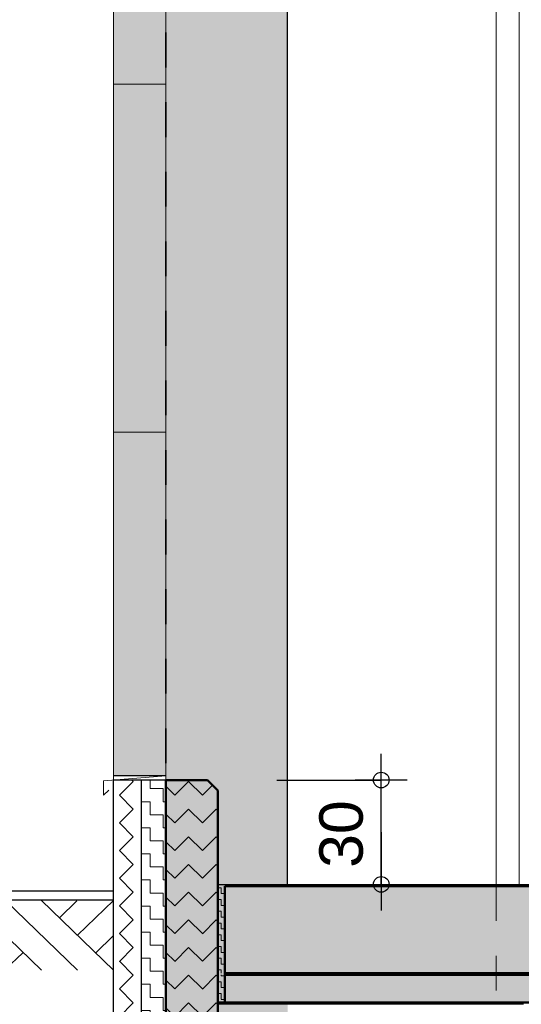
# Model space of a CAD drawing. Header units: metres. Extents: x 1316.5 to 1415.3, y -94.1 to -52.
# Tile 64 of 256: x 1342.3 to 1343.8, y -62.6 to -59.7. Entities that reach past the tile are written whole.
import ezdxf

# ---------------------------------------------------------------- set-up
doc = ezdxf.new("R2010")
doc.units = ezdxf.units.M
doc.header["$PDMODE"] = 65
for name, pattern in [('AUSGEZOGEN', [0]), ('PUNKT2_S9', [0.0015, 0, -0.0015]), ('STRICHPUNKT2_S5', [0.1, 0.07, -0.01, 0.01, -0.01]), ('VERDECKT2_S2', [0.03, 0.02, -0.01])]:
    doc.linetypes.add(name, pattern=pattern)
for name, color, linetype, lineweight in [('XR$11$Achsen', 4, 'AUSGEZOGEN', 13), ('XR$11$Allgemein', 4, 'AUSGEZOGEN', 13), ('XR$11$Ansicht', 1, 'AUSGEZOGEN', 50), ('XR$11$Bodenplatte', 1, 'AUSGEZOGEN', 50), ('XR$11$Design', 4, 'AUSGEZOGEN', 13), ('XR$11$Muster', 4, 'AUSGEZOGEN', 13), ('XR$11$Stütze', 3, 'AUSGEZOGEN', 18), ('XR$11$Wand', 1, 'AUSGEZOGEN', 50), ('XR$12$Maßlinie 1_50', 7, 'AUSGEZOGEN', 25), ('XR$13$Allgemein', 4, 'AUSGEZOGEN', 13), ('XR$13$Design', 4, 'AUSGEZOGEN', 13), ('XR$13$Muster', 4, 'AUSGEZOGEN', 13), ('XR$13$Möblierung', 4, 'AUSGEZOGEN', 13)]:
    doc.layers.add(name, color=color, linetype=linetype, lineweight=lineweight)
doc.styles.add('ARIAL', font='arial.ttf')
doc.dimstyles.new('DIMSTYLE_48', dxfattribs={"dimtxt": 0.125, "dimasz": 0.15, "dimexe": 0, "dimexo": 0, "dimgap": 0.0625, "dimtad": 2, "dimdec": 1, "dimlfac": 100, "dimrnd": 0.5, "dimzin": 4, "dimdsep": 46, "dimtxsty": 'ARIAL', "dimblk1": 'ALL_ML_KREIS', "dimblk2": 'ALL_ML_KREIS', "dimsah": 1, "dimcen": 0, "dimclrd": 3, "dimclre": 3, "dimclrt": 3, "dimadec": 0, "dimazin": 0, "dimtfac": 1, "dimtdec": 0, "dimtix": 1, "dimtmove": 2, "dimatfit": 3, "dimfxl": 0, "dimtvp": 1.2, "dimtzin": 0, "dimlwd": 0, "dimlwe": 25, "dimarcsym": 0})
doc.dimstyles.new('DIMSTYLE_53', dxfattribs={"dimtxt": 0.125, "dimasz": 0.15, "dimexe": 0, "dimexo": 0, "dimgap": 0.0625, "dimtad": 2, "dimrnd": 0.005, "dimzin": 4, "dimdsep": 46, "dimtxsty": 'ARIAL', "dimblk1": 'ALL_ML_KREIS', "dimblk2": 'ALL_ML_KREIS', "dimsah": 1, "dimcen": 0, "dimclrd": 3, "dimclre": 3, "dimclrt": 3, "dimadec": 0, "dimazin": 0, "dimtfac": 1, "dimtdec": 0, "dimtix": 1, "dimtmove": 2, "dimatfit": 3, "dimfxl": 0, "dimtzin": 0, "dimlwd": 0, "dimlwe": 25, "dimarcsym": 0})
doc.dimstyles.new('DIMSTYLE_54', dxfattribs={"dimtxt": 0.125, "dimasz": 0.15, "dimexe": 0, "dimexo": 0, "dimgap": 0.0625, "dimtad": 2, "dimrnd": 0.005, "dimzin": 4, "dimdsep": 46, "dimtxsty": 'ARIAL', "dimblk1": 'ALL_ML_KREIS', "dimblk2": 'ALL_ML_KREIS', "dimsah": 1, "dimcen": 0, "dimclrd": 3, "dimclre": 3, "dimclrt": 3, "dimadec": 0, "dimazin": 0, "dimtfac": 1, "dimtdec": 0, "dimtix": 1, "dimtmove": 2, "dimatfit": 3, "dimfxl": 0, "dimtzin": 0, "dimlwd": 0, "dimlwe": 25, "dimarcsym": 0})
doc.dimstyles.new('DIMSTYLE_55', dxfattribs={"dimtxt": 0.125, "dimasz": 0.15, "dimexe": 0, "dimexo": 0, "dimgap": 0.0625, "dimtad": 2, "dimdec": 1, "dimlfac": 100, "dimrnd": 0.5, "dimzin": 4, "dimdsep": 46, "dimtxsty": 'ARIAL', "dimblk1": 'ALL_ML_KREIS', "dimblk2": 'ALL_ML_KREIS', "dimsah": 1, "dimcen": 0, "dimclrd": 3, "dimclre": 3, "dimclrt": 3, "dimadec": 0, "dimazin": 0, "dimtfac": 1, "dimtdec": 0, "dimtix": 1, "dimtmove": 2, "dimatfit": 3, "dimfxl": 0, "dimtvp": 1.2, "dimtzin": 0, "dimlwd": 0, "dimlwe": 25, "dimarcsym": 0})
doc.dimstyles.new('DIMSTYLE_59', dxfattribs={"dimtxt": 0.175, "dimasz": 0.15, "dimexe": 0, "dimexo": 0, "dimgap": 0.0875, "dimtad": 2, "dimrnd": 0.005, "dimzin": 4, "dimdsep": 46, "dimtxsty": 'ARIAL', "dimblk1": 'ALL_ML_KREIS', "dimblk2": 'ALL_ML_KREIS', "dimsah": 1, "dimcen": 0, "dimclrd": 3, "dimclre": 3, "dimclrt": 3, "dimadec": 0, "dimazin": 0, "dimtfac": 1, "dimtdec": 0, "dimtix": 1, "dimtmove": 2, "dimatfit": 3, "dimfxl": 0, "dimtzin": 0, "dimlwd": 0, "dimlwe": 25, "dimarcsym": 0})
pattern_1 = [(0, (0.03375, 0.03375), (0.016875, 0.016875), [0.016875, -0.016875]), (90, (0.03375, 0.03375), (-0.016875, 0.016875), [0.016875, -0.016875])]

# ---------------------------------------------------------------- blocks, each defined once
blk = doc.blocks.new('ALL_ML_KREIS')
at = {"color": 0, "linetype": 'ByBlock', "lineweight": -2}
for p, q in [((0, -0.5), (0, 0.5)), ((-1, 0), (0.5, 0))]:
    blk.add_line(p, q, dxfattribs=at)
blk.add_circle((0, 0), 0.15, dxfattribs=at)
blk = doc.blocks.new('*D757')
at = {"layer": 'DEFPOINTS', "color": 3, "linetype": 'AUSGEZOGEN', "lineweight": 25, "transparency": 33554687}
for p in [(1343.0781, -61.9251), (1343.1081, -62.2251), (1343.3896, -62.2251)]:
    blk.add_point(p, dxfattribs=at)
at = {"layer": 'XR$12$Maßlinie 1_50', "color": 3, "linetype": 'AUSGEZOGEN', "lineweight": -2, "transparency": 33554687}
for p, q in [((1343.0896, -61.9251), (1343.3896, -61.9251)), ((1343.3896, -62.2251), (1343.3896, -61.9251)), ((1343.0896, -62.2251), (1343.3896, -62.2251))]:
    blk.add_line(p, q, dxfattribs=at)
at = {"layer": 'XR$12$Maßlinie 1_50', "color": 3, "linetype": 'AUSGEZOGEN', "lineweight": 25, "transparency": 33554687, "xscale": 0.15, "yscale": 0.15, "zscale": 0.15}
for p, rotation in [((1343.3896, -61.9251), 90), ((1343.3896, -62.2251), 270)]:
    blk.add_blockref('ALL_ML_KREIS', p, dxfattribs=dict(at, rotation=rotation))
at = {"layer": 'XR$12$Maßlinie 1_50', "color": 3, "linetype": 'AUSGEZOGEN', "lineweight": 25, "transparency": 33554687, "insert": (1343.2749, -62.0805), "char_height": 0.125, "width": 0.5, "attachment_point": 5, "rotation": 90, "style": 'ARIAL'}
blk.add_mtext('\\A1;{\\A1;{30\\H0.082500;\\S^ ;}}', dxfattribs=at)
blk = doc.blocks.new('*D764')
at = {"layer": 'DEFPOINTS', "color": 3, "linetype": 'AUSGEZOGEN', "lineweight": 25, "transparency": 33554687}
for p in [(1361.1501, -55.5733), (1342.7701, -56.5768), (1342.7701, -64.661)]:
    blk.add_point(p, dxfattribs=at)
at = {"layer": 'XR$12$Maßlinie 1_50', "color": 3, "linetype": 'AUSGEZOGEN', "lineweight": -2, "transparency": 33554687}
for p, q in [((1342.7701, -64.361), (1342.7701, -64.661)), ((1361.1501, -64.361), (1361.1501, -64.661)), ((1342.7701, -64.661), (1361.1501, -64.661))]:
    blk.add_line(p, q, dxfattribs=at)
at = {"layer": 'XR$12$Maßlinie 1_50', "color": 3, "linetype": 'AUSGEZOGEN', "lineweight": 25, "transparency": 33554687, "xscale": 0.15, "yscale": 0.15, "zscale": 0.15, "rotation": 180}
blk.add_blockref('ALL_ML_KREIS', (1342.7701, -64.661), dxfattribs=at)
at = {"layer": 'XR$12$Maßlinie 1_50', "color": 3, "linetype": 'AUSGEZOGEN', "lineweight": 25, "transparency": 33554687, "xscale": 0.15, "yscale": 0.15, "zscale": 0.15}
blk.add_blockref('ALL_ML_KREIS', (1361.1501, -64.661), dxfattribs=at)
at = {"layer": 'XR$12$Maßlinie 1_50', "color": 3, "linetype": 'AUSGEZOGEN', "lineweight": 25, "transparency": 33554687, "insert": (1351.9642, -64.5463), "char_height": 0.125, "width": 0.625, "attachment_point": 5, "style": 'ARIAL'}
blk.add_mtext('\\A1;{\\A1;{18.38\\H0.082500;\\S^ ;}}', dxfattribs=at)
blk = doc.blocks.new('*D766')
at = {"layer": 'DEFPOINTS', "color": 3, "linetype": 'AUSGEZOGEN', "lineweight": 25, "transparency": 33554687}
for p in [(1342.7701, -60.0022), (1342.6201, -63.0694), (1342.6201, -64.0607)]:
    blk.add_point(p, dxfattribs=at)
at = {"layer": 'XR$12$Maßlinie 1_50', "color": 3, "linetype": 'AUSGEZOGEN', "lineweight": -2, "transparency": 33554687}
for p, q in [((1342.6201, -63.7607), (1342.6201, -64.0607)), ((1342.7701, -63.7557), (1342.7701, -64.0607)), ((1342.6201, -64.0607), (1342.7701, -64.0607))]:
    blk.add_line(p, q, dxfattribs=at)
at = {"layer": 'XR$12$Maßlinie 1_50', "color": 3, "linetype": 'AUSGEZOGEN', "lineweight": 25, "transparency": 33554687, "xscale": 0.15, "yscale": 0.15, "zscale": 0.15, "rotation": 180}
blk.add_blockref('ALL_ML_KREIS', (1342.6201, -64.0607), dxfattribs=at)
at = {"layer": 'XR$12$Maßlinie 1_50', "color": 3, "linetype": 'AUSGEZOGEN', "lineweight": 25, "transparency": 33554687, "xscale": 0.15, "yscale": 0.15, "zscale": 0.15}
blk.add_blockref('ALL_ML_KREIS', (1342.7701, -64.0607), dxfattribs=at)
at = {"layer": 'XR$12$Maßlinie 1_50', "color": 3, "linetype": 'AUSGEZOGEN', "lineweight": 25, "transparency": 33554687, "insert": (1342.689, -63.8711), "char_height": 0.125, "width": 0.5, "attachment_point": 5, "style": 'ARIAL'}
blk.add_mtext('\\A1;{\\A1;{15\\H0.082500;\\S^ ;}}', dxfattribs=at)
blk = doc.blocks.new('*D767')
at = {"layer": 'DEFPOINTS', "color": 3, "linetype": 'AUSGEZOGEN', "lineweight": 25, "transparency": 33554687}
for p in [(1343.1201, -58.4687), (1342.7701, -60.0022), (1342.7701, -64.0607)]:
    blk.add_point(p, dxfattribs=at)
at = {"layer": 'XR$12$Maßlinie 1_50', "color": 3, "linetype": 'AUSGEZOGEN', "lineweight": -2, "transparency": 33554687}
for p, q in [((1342.7701, -63.7557), (1342.7701, -64.0607)), ((1343.1201, -63.7557), (1343.1201, -64.0607)), ((1342.7701, -64.0607), (1343.1201, -64.0607))]:
    blk.add_line(p, q, dxfattribs=at)
at = {"layer": 'XR$12$Maßlinie 1_50', "color": 3, "linetype": 'AUSGEZOGEN', "lineweight": 25, "transparency": 33554687, "xscale": 0.15, "yscale": 0.15, "zscale": 0.15, "rotation": 180}
blk.add_blockref('ALL_ML_KREIS', (1342.7701, -64.0607), dxfattribs=at)
at = {"layer": 'XR$12$Maßlinie 1_50', "color": 3, "linetype": 'AUSGEZOGEN', "lineweight": 25, "transparency": 33554687, "xscale": 0.15, "yscale": 0.15, "zscale": 0.15}
blk.add_blockref('ALL_ML_KREIS', (1343.1201, -64.0607), dxfattribs=at)
at = {"layer": 'XR$12$Maßlinie 1_50', "color": 3, "linetype": 'AUSGEZOGEN', "lineweight": 25, "transparency": 33554687, "insert": (1342.939, -63.946), "char_height": 0.125, "width": 0.5, "attachment_point": 5, "style": 'ARIAL'}
blk.add_mtext('\\A1;{\\A1;{35\\H0.082500;\\S^ ;}}', dxfattribs=at)
blk = doc.blocks.new('*D768')
at = {"layer": 'DEFPOINTS', "color": 3, "linetype": 'AUSGEZOGEN', "lineweight": 25, "transparency": 33554687}
for p in [(1343.1201, -58.4687), (1348.3701, -58.965), (1343.1201, -64.0607)]:
    blk.add_point(p, dxfattribs=at)
at = {"layer": 'XR$12$Maßlinie 1_50', "color": 3, "linetype": 'AUSGEZOGEN', "lineweight": -2, "transparency": 33554687}
for p, q in [((1343.1201, -63.7557), (1343.1201, -64.0607)), ((1348.3701, -63.7557), (1348.3701, -64.0607)), ((1343.1201, -64.0607), (1348.3701, -64.0607))]:
    blk.add_line(p, q, dxfattribs=at)
at = {"layer": 'XR$12$Maßlinie 1_50', "color": 3, "linetype": 'AUSGEZOGEN', "lineweight": 25, "transparency": 33554687, "xscale": 0.15, "yscale": 0.15, "zscale": 0.15, "rotation": 180}
blk.add_blockref('ALL_ML_KREIS', (1343.1201, -64.0607), dxfattribs=at)
at = {"layer": 'XR$12$Maßlinie 1_50', "color": 3, "linetype": 'AUSGEZOGEN', "lineweight": 25, "transparency": 33554687, "xscale": 0.15, "yscale": 0.15, "zscale": 0.15}
blk.add_blockref('ALL_ML_KREIS', (1348.3701, -64.0607), dxfattribs=at)
at = {"layer": 'XR$12$Maßlinie 1_50', "color": 3, "linetype": 'AUSGEZOGEN', "lineweight": 25, "transparency": 33554687, "insert": (1345.7537, -63.9461), "char_height": 0.125, "width": 0.5, "attachment_point": 5, "style": 'ARIAL'}
blk.add_mtext('\\A1;{\\A1;{5.25\\H0.082500;\\S^ ;}}', dxfattribs=at)
blk = doc.blocks.new('*D795')
at = {"layer": 'DEFPOINTS', "color": 3, "linetype": 'AUSGEZOGEN', "lineweight": 25, "transparency": 33554687}
for p in [(1388.4801, -59.7858), (1342.7701, -60.2158), (1342.7701, -65.2751)]:
    blk.add_point(p, dxfattribs=at)
at = {"layer": 'XR$12$Maßlinie 1_50', "color": 3, "linetype": 'AUSGEZOGEN', "lineweight": -2, "transparency": 33554687}
for p, q in [((1342.7701, -64.9751), (1342.7701, -65.2751)), ((1388.4801, -64.9751), (1388.4801, -65.2751)), ((1342.7701, -65.2751), (1388.4801, -65.2751))]:
    blk.add_line(p, q, dxfattribs=at)
at = {"layer": 'XR$12$Maßlinie 1_50', "color": 3, "linetype": 'AUSGEZOGEN', "lineweight": 25, "transparency": 33554687, "xscale": 0.15, "yscale": 0.15, "zscale": 0.15, "rotation": 180}
blk.add_blockref('ALL_ML_KREIS', (1342.7701, -65.2751), dxfattribs=at)
at = {"layer": 'XR$12$Maßlinie 1_50', "color": 3, "linetype": 'AUSGEZOGEN', "lineweight": 25, "transparency": 33554687, "xscale": 0.15, "yscale": 0.15, "zscale": 0.15}
blk.add_blockref('ALL_ML_KREIS', (1388.4801, -65.2751), dxfattribs=at)
at = {"layer": 'XR$12$Maßlinie 1_50', "color": 3, "linetype": 'AUSGEZOGEN', "lineweight": 25, "transparency": 33554687, "insert": (1365.6454, -65.1346), "char_height": 0.175, "width": 0.875, "attachment_point": 5, "style": 'ARIAL'}
blk.add_mtext('\\A1;{\\fArial|i0|b1;\\A1;{45.71\\H0.115500;\\S^ ;}}', dxfattribs=at)
blk = doc.blocks.new('MUSTERELEMENT_100')
at = {"layer": 'XR$13$Design', "color": 52, "linetype": 'AUSGEZOGEN', "lineweight": 13, "transparency": 33554687}
for p, q in [((1340.1292, -62.2713), (1340.3368, -62.4713)), ((1340.233, -62.2713), (1340.4406, -62.4713)), ((1340.3368, -62.2713), (1340.5443, -62.4713)), ((1340.3882, -62.3211), (1340.4389, -62.2725)), ((1340.4406, -62.3713), (1340.5443, -62.2713)), ((1340.5443, -62.2713), (1340.7519, -62.4713)), ((1340.6481, -62.2713), (1340.8557, -62.4713)), ((1340.7519, -62.2713), (1340.9595, -62.4713)), ((1340.8034, -62.3211), (1340.8541, -62.2725)), ((1340.8557, -62.3713), (1340.9595, -62.2713)), ((1340.9595, -62.2713), (1341.1671, -62.4713)), ((1341.0633, -62.2713), (1341.2709, -62.4713)), ((1341.1671, -62.2713), (1341.3747, -62.4713)), ((1341.2186, -62.3211), (1341.2692, -62.2725)), ((1341.2709, -62.3713), (1341.3747, -62.2713)), ((1341.3747, -62.2713), (1341.5822, -62.4713)), ((1341.4785, -62.2713), (1341.686, -62.4713)), ((1341.5822, -62.2713), (1341.7898, -62.4713)), ((1341.6337, -62.3211), (1341.6844, -62.2725)), ((1341.686, -62.3713), (1341.7898, -62.2713)), ((1341.7898, -62.2713), (1341.9974, -62.4713)), ((1341.8936, -62.2713), (1342.1012, -62.4713)), ((1341.9974, -62.2713), (1342.205, -62.4713)), ((1342.0489, -62.3211), (1342.0995, -62.2725)), ((1342.1012, -62.3713), (1342.205, -62.2713)), ((1342.205, -62.2713), (1342.4126, -62.4713)), ((1342.3088, -62.2713), (1342.5164, -62.4713)), ((1342.4126, -62.2713), (1342.6201, -62.4713)), ((1342.464, -62.3211), (1342.5147, -62.2725)), ((1342.5164, -62.3713), (1342.6201, -62.2713)), ((1342.6201, -62.2713), (1342.6201, -62.2713)), ((1340.1292, -62.3713), (1340.1794, -62.3227)), ((1340.5443, -62.3713), (1340.5946, -62.3227)), ((1340.9595, -62.3713), (1341.0097, -62.3227)), ((1341.3747, -62.3713), (1341.4249, -62.3227)), ((1341.7898, -62.3713), (1341.8401, -62.3227)), ((1342.205, -62.3713), (1342.2552, -62.3227)), ((1340.1292, -62.4713), (1340.233, -62.3713)), ((1340.4929, -62.4215), (1340.5431, -62.3731)), ((1340.5443, -62.4713), (1340.6481, -62.3713)), ((1340.908, -62.4215), (1340.9583, -62.3731)), ((1340.9595, -62.4713), (1341.0633, -62.3713)), ((1341.3232, -62.4215), (1341.3734, -62.3731)), ((1341.3747, -62.4713), (1341.4785, -62.3713)), ((1341.7383, -62.4215), (1341.7886, -62.3731)), ((1341.7898, -62.4713), (1341.8936, -62.3713)), ((1342.1535, -62.4215), (1342.2037, -62.3731)), ((1342.205, -62.4713), (1342.3088, -62.3713)), ((1342.5687, -62.4215), (1342.6189, -62.3731)), ((1342.6201, -62.3713), (1342.6201, -62.3713)), ((1340.2326, -62.4703), (1340.2828, -62.4217)), ((1340.6477, -62.4703), (1340.698, -62.4217)), ((1341.0629, -62.4703), (1341.1131, -62.4217)), ((1341.478, -62.4703), (1341.5283, -62.4217)), ((1341.8932, -62.4703), (1341.9434, -62.4217)), ((1342.3084, -62.4703), (1342.3586, -62.4217)), ((1342.6201, -62.4713), (1342.6201, -62.4713))]:
    blk.add_line(p, q, dxfattribs=at)
blk = doc.blocks.new('MUSTERELEMENT_103')
at = {"layer": 'XR$13$Design', "color": 4, "linetype": 'AUSGEZOGEN', "lineweight": 13, "transparency": 33554687}
for p, q in [((1342.9201, -62.5648), (1343, -62.5648)), ((1342.9201, -62.5648), (1342.9201, -62.5698)), ((1342.9201, -62.5658), (1342.9601, -62.5658)), ((1342.9201, -62.5668), (1342.9601, -62.5668)), ((1342.9201, -62.5678), (1342.9601, -62.5678)), ((1342.9201, -62.5688), (1342.9601, -62.5688)), ((1342.9201, -62.5698), (1343, -62.5698)), ((1342.9601, -62.5648), (1342.9601, -62.5698)), ((1343, -62.5648), (1343.0799, -62.5648)), ((1343, -62.5648), (1343, -62.5698)), ((1343, -62.5648), (1343, -62.5698)), ((1343, -62.5658), (1343.0399, -62.5658)), ((1343, -62.5668), (1343.0399, -62.5668)), ((1343, -62.5678), (1343.0399, -62.5678)), ((1343, -62.5688), (1343.0399, -62.5688)), ((1343, -62.5698), (1343.0799, -62.5698)), ((1343.0399, -62.5648), (1343.0399, -62.5698)), ((1343.0799, -62.5648), (1343.1598, -62.5648)), ((1343.0799, -62.5648), (1343.0799, -62.5698)), ((1343.0799, -62.5648), (1343.0799, -62.5698)), ((1343.0799, -62.5658), (1343.1198, -62.5658)), ((1343.0799, -62.5668), (1343.1198, -62.5668)), ((1343.0799, -62.5678), (1343.1198, -62.5678)), ((1343.0799, -62.5688), (1343.1198, -62.5688)), ((1343.0799, -62.5698), (1343.1598, -62.5698)), ((1343.1198, -62.5648), (1343.1198, -62.5698)), ((1343.1598, -62.5648), (1343.2396, -62.5648)), ((1343.1598, -62.5648), (1343.1598, -62.5698)), ((1343.1598, -62.5648), (1343.1598, -62.5698)), ((1343.1598, -62.5658), (1343.1997, -62.5658)), ((1343.1598, -62.5668), (1343.1997, -62.5668)), ((1343.1598, -62.5678), (1343.1997, -62.5678)), ((1343.1598, -62.5688), (1343.1997, -62.5688)), ((1343.1598, -62.5698), (1343.2396, -62.5698)), ((1343.1997, -62.5648), (1343.1997, -62.5698)), ((1343.2396, -62.5648), (1343.3195, -62.5648)), ((1343.2396, -62.5648), (1343.2396, -62.5698)), ((1343.2396, -62.5648), (1343.2396, -62.5698)), ((1343.2396, -62.5658), (1343.2796, -62.5658)), ((1343.2396, -62.5668), (1343.2796, -62.5668)), ((1343.2396, -62.5678), (1343.2796, -62.5678)), ((1343.2396, -62.5688), (1343.2796, -62.5688)), ((1343.2396, -62.5698), (1343.3195, -62.5698)), ((1343.2796, -62.5648), (1343.2796, -62.5698)), ((1343.3195, -62.5648), (1343.3994, -62.5648)), ((1343.3195, -62.5648), (1343.3195, -62.5698)), ((1343.3195, -62.5648), (1343.3195, -62.5698)), ((1343.3195, -62.5658), (1343.3594, -62.5658)), ((1343.3195, -62.5668), (1343.3594, -62.5668)), ((1343.3195, -62.5678), (1343.3594, -62.5678)), ((1343.3195, -62.5688), (1343.3594, -62.5688)), ((1343.3195, -62.5698), (1343.3994, -62.5698)), ((1343.3594, -62.5648), (1343.3594, -62.5698)), ((1343.3994, -62.5648), (1343.4792, -62.5648)), ((1343.3994, -62.5648), (1343.3994, -62.5698)), ((1343.3994, -62.5648), (1343.3994, -62.5698)), ((1343.3994, -62.5658), (1343.4393, -62.5658)), ((1343.3994, -62.5668), (1343.4393, -62.5668)), ((1343.3994, -62.5678), (1343.4393, -62.5678)), ((1343.3994, -62.5688), (1343.4393, -62.5688)), ((1343.3994, -62.5698), (1343.4792, -62.5698)), ((1343.4393, -62.5648), (1343.4393, -62.5698)), ((1343.4792, -62.5648), (1343.5591, -62.5648)), ((1343.4792, -62.5648), (1343.4792, -62.5698)), ((1343.4792, -62.5648), (1343.4792, -62.5698)), ((1343.4792, -62.5658), (1343.5192, -62.5658)), ((1343.4792, -62.5668), (1343.5192, -62.5668)), ((1343.4792, -62.5678), (1343.5192, -62.5678)), ((1343.4792, -62.5688), (1343.5192, -62.5688)), ((1343.4792, -62.5698), (1343.5591, -62.5698)), ((1343.5192, -62.5648), (1343.5192, -62.5698)), ((1343.5591, -62.5648), (1343.639, -62.5648)), ((1343.5591, -62.5648), (1343.5591, -62.5698)), ((1343.5591, -62.5648), (1343.5591, -62.5698)), ((1343.5591, -62.5658), (1343.599, -62.5658)), ((1343.5591, -62.5668), (1343.599, -62.5668)), ((1343.5591, -62.5678), (1343.599, -62.5678)), ((1343.5591, -62.5688), (1343.599, -62.5688)), ((1343.5591, -62.5698), (1343.639, -62.5698)), ((1343.599, -62.5648), (1343.599, -62.5698)), ((1343.639, -62.5648), (1343.7188, -62.5648)), ((1343.639, -62.5648), (1343.639, -62.5698)), ((1343.639, -62.5648), (1343.639, -62.5698)), ((1343.639, -62.5658), (1343.6789, -62.5658)), ((1343.639, -62.5668), (1343.6789, -62.5668)), ((1343.639, -62.5678), (1343.6789, -62.5678)), ((1343.639, -62.5688), (1343.6789, -62.5688)), ((1343.639, -62.5698), (1343.7188, -62.5698)), ((1343.6789, -62.5648), (1343.6789, -62.5698)), ((1343.7188, -62.5648), (1343.7987, -62.5648)), ((1343.7188, -62.5648), (1343.7188, -62.5698)), ((1343.7188, -62.5648), (1343.7188, -62.5698)), ((1343.7188, -62.5658), (1343.7588, -62.5658)), ((1343.7188, -62.5668), (1343.7588, -62.5668)), ((1343.7188, -62.5678), (1343.7588, -62.5678)), ((1343.7188, -62.5688), (1343.7588, -62.5688)), ((1343.7188, -62.5698), (1343.7987, -62.5698)), ((1343.7588, -62.5648), (1343.7588, -62.5698))]:
    blk.add_line(p, q, dxfattribs=at)
blk = doc.blocks.new('MUSTERELEMENT_104')
at = {"layer": 'XR$13$Design', "color": 4, "linetype": 'AUSGEZOGEN', "lineweight": 13, "transparency": 33554687}
for p, q in [((1342.9401, -62.4797), (1343.0203, -62.4797)), ((1342.9401, -62.4797), (1342.9401, -62.4847)), ((1342.9401, -62.4807), (1342.9802, -62.4807)), ((1342.9401, -62.4817), (1342.9802, -62.4817)), ((1342.9401, -62.4827), (1342.9802, -62.4827)), ((1342.9401, -62.4837), (1342.9802, -62.4837)), ((1342.9401, -62.4847), (1343.0203, -62.4847)), ((1342.9802, -62.4797), (1342.9802, -62.4847)), ((1343.0203, -62.4797), (1343.1004, -62.4797)), ((1343.0203, -62.4797), (1343.0203, -62.4847)), ((1343.0203, -62.4797), (1343.0203, -62.4847)), ((1343.0203, -62.4807), (1343.0603, -62.4807)), ((1343.0203, -62.4817), (1343.0603, -62.4817)), ((1343.0203, -62.4827), (1343.0603, -62.4827)), ((1343.0203, -62.4837), (1343.0603, -62.4837)), ((1343.0203, -62.4847), (1343.1004, -62.4847)), ((1343.0603, -62.4797), (1343.0603, -62.4847)), ((1343.1004, -62.4797), (1343.1805, -62.4797)), ((1343.1004, -62.4797), (1343.1004, -62.4847)), ((1343.1004, -62.4797), (1343.1004, -62.4847)), ((1343.1004, -62.4807), (1343.1405, -62.4807)), ((1343.1004, -62.4817), (1343.1405, -62.4817)), ((1343.1004, -62.4827), (1343.1405, -62.4827)), ((1343.1004, -62.4837), (1343.1405, -62.4837)), ((1343.1004, -62.4847), (1343.1805, -62.4847)), ((1343.1405, -62.4797), (1343.1405, -62.4847)), ((1343.1805, -62.4797), (1343.2607, -62.4797)), ((1343.1805, -62.4797), (1343.1805, -62.4847)), ((1343.1805, -62.4797), (1343.1805, -62.4847)), ((1343.1805, -62.4807), (1343.2206, -62.4807)), ((1343.1805, -62.4817), (1343.2206, -62.4817)), ((1343.1805, -62.4827), (1343.2206, -62.4827)), ((1343.1805, -62.4837), (1343.2206, -62.4837)), ((1343.1805, -62.4847), (1343.2607, -62.4847)), ((1343.2206, -62.4797), (1343.2206, -62.4847)), ((1343.2607, -62.4797), (1343.3408, -62.4797)), ((1343.2607, -62.4797), (1343.2607, -62.4847)), ((1343.2607, -62.4797), (1343.2607, -62.4847)), ((1343.2607, -62.4807), (1343.3007, -62.4807)), ((1343.2607, -62.4817), (1343.3007, -62.4817)), ((1343.2607, -62.4827), (1343.3007, -62.4827)), ((1343.2607, -62.4837), (1343.3007, -62.4837)), ((1343.2607, -62.4847), (1343.3408, -62.4847)), ((1343.3007, -62.4797), (1343.3007, -62.4847)), ((1343.3408, -62.4797), (1343.4209, -62.4797)), ((1343.3408, -62.4797), (1343.3408, -62.4847)), ((1343.3408, -62.4797), (1343.3408, -62.4847)), ((1343.3408, -62.4807), (1343.3809, -62.4807)), ((1343.3408, -62.4817), (1343.3809, -62.4817)), ((1343.3408, -62.4827), (1343.3809, -62.4827)), ((1343.3408, -62.4837), (1343.3809, -62.4837)), ((1343.3408, -62.4847), (1343.4209, -62.4847)), ((1343.3809, -62.4797), (1343.3809, -62.4847)), ((1343.4209, -62.4797), (1343.5011, -62.4797)), ((1343.4209, -62.4797), (1343.4209, -62.4847)), ((1343.4209, -62.4797), (1343.4209, -62.4847)), ((1343.4209, -62.4807), (1343.461, -62.4807)), ((1343.4209, -62.4817), (1343.461, -62.4817)), ((1343.4209, -62.4827), (1343.461, -62.4827)), ((1343.4209, -62.4837), (1343.461, -62.4837)), ((1343.4209, -62.4847), (1343.5011, -62.4847)), ((1343.461, -62.4797), (1343.461, -62.4847)), ((1343.5011, -62.4797), (1343.5812, -62.4797)), ((1343.5011, -62.4797), (1343.5011, -62.4847)), ((1343.5011, -62.4797), (1343.5011, -62.4847)), ((1343.5011, -62.4807), (1343.5411, -62.4807)), ((1343.5011, -62.4817), (1343.5411, -62.4817)), ((1343.5011, -62.4827), (1343.5411, -62.4827)), ((1343.5011, -62.4837), (1343.5411, -62.4837)), ((1343.5011, -62.4847), (1343.5812, -62.4847)), ((1343.5411, -62.4797), (1343.5411, -62.4847)), ((1343.5812, -62.4797), (1343.6613, -62.4797)), ((1343.5812, -62.4797), (1343.5812, -62.4847)), ((1343.5812, -62.4797), (1343.5812, -62.4847)), ((1343.5812, -62.4807), (1343.6213, -62.4807)), ((1343.5812, -62.4817), (1343.6213, -62.4817)), ((1343.5812, -62.4827), (1343.6213, -62.4827)), ((1343.5812, -62.4837), (1343.6213, -62.4837)), ((1343.5812, -62.4847), (1343.6613, -62.4847)), ((1343.6213, -62.4797), (1343.6213, -62.4847)), ((1343.6613, -62.4797), (1343.7415, -62.4797)), ((1343.6613, -62.4797), (1343.6613, -62.4847)), ((1343.6613, -62.4797), (1343.6613, -62.4847)), ((1343.6613, -62.4807), (1343.7014, -62.4807)), ((1343.6613, -62.4817), (1343.7014, -62.4817)), ((1343.6613, -62.4827), (1343.7014, -62.4827)), ((1343.6613, -62.4837), (1343.7014, -62.4837)), ((1343.6613, -62.4847), (1343.7415, -62.4847)), ((1343.7014, -62.4797), (1343.7014, -62.4847)), ((1343.7415, -62.4797), (1343.8216, -62.4797)), ((1343.7415, -62.4797), (1343.7415, -62.4847)), ((1343.7415, -62.4797), (1343.7415, -62.4847)), ((1343.7415, -62.4807), (1343.7815, -62.4807)), ((1343.7415, -62.4817), (1343.7815, -62.4817)), ((1343.7415, -62.4827), (1343.7815, -62.4827)), ((1343.7415, -62.4837), (1343.7815, -62.4837)), ((1343.7415, -62.4847), (1343.8216, -62.4847)), ((1343.7815, -62.4797), (1343.7815, -62.4847))]:
    blk.add_line(p, q, dxfattribs=at)

msp = doc.modelspace()

# ---------------------------------------------------------------- hatches: boundary and pattern name
at = {"layer": 'XR$11$Muster', "linetype": 'AUSGEZOGEN', "lineweight": 13, "transparency": 33554687}
h = msp.add_hatch(dxfattribs=at)
h.set_pattern_fill('MUSTER', color=3, scale=0.05625, angle=45, style=0, pattern_type=2)
h.set_pattern_definition([(45, (-1e-17, 0.1591), (-6e-18, 0.079549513), [0.05625, -0.05625]), (135, (-1e-17, 0.1591), (-0.079549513, 6e-18), [0.05625, -0.05625])])
h.paths.add_polyline_path([(1342.7701, -61.9251), (1342.7701, -63.2251), (1342.9201, -63.2251), (1342.9201, -61.9551), (1342.8901, -61.9251)], flags=0)
h = msp.add_hatch(dxfattribs=at)
h.set_pattern_fill('MUSTER', color=52, scale=0.016875, style=0, pattern_type=2)
h.set_pattern_definition(pattern_1)
h.paths.add_polyline_path([(1342.9401, -62.2301), (1342.9201, -62.2301), (1342.9201, -62.4801), (1342.9401, -62.4801)], flags=0)
at = {"layer": 'XR$13$Muster', "linetype": 'AUSGEZOGEN', "lineweight": 13, "transparency": 33554687}
h = msp.add_hatch(dxfattribs=at)
h.set_pattern_fill('MUSTER', color=52, scale=0.03375, style=0, pattern_type=2)
h.set_pattern_definition([(0, (0.0675, 0.0675), (0.03375, 0.03375), [0.03375, -0.03375]), (90, (0.0675, 0.0675), (-0.03375, 0.03375), [0.03375, -0.03375])])
h.paths.add_polyline_path([(1342.7701, -55.1566), (1342.6201, -55.1566), (1342.6201, -61.9251), (1342.6202, -61.9251), (1342.6202, -61.9127), (1342.7701, -61.9127)], flags=0)
h = msp.add_hatch(dxfattribs=at)
h.set_pattern_fill('MUSTER', color=3, scale=0.05625, angle=315, style=0, pattern_type=2)
h.set_pattern_definition([(315, (0.1591, -4e-17), (0.079549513, -2e-17), [0.05625, -0.05625]), (45, (0.1591, -4e-17), (2e-17, 0.079549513), [0.05625, -0.05625])])
h.paths.add_polyline_path([(1342.6201, -63.2251), (1342.7001, -63.2251), (1342.7001, -61.9251), (1342.6201, -61.9251)], flags=0)
h = msp.add_hatch(dxfattribs=at)
h.set_pattern_fill('MUSTER', color=52, scale=0.0375, style=0, pattern_type=2)
h.set_pattern_definition([(0, (0.075, 0.075), (0.0375, 0.0375), [0.0375, -0.0375]), (90, (0.075, 0.075), (-0.0375, 0.0375), [0.0375, -0.0375])])
h.paths.add_polyline_path([(1342.7001, -63.2251), (1342.7701, -63.2251), (1342.7701, -61.9251), (1342.7001, -61.9251)], flags=0)
h = msp.add_hatch(dxfattribs=at)
h.set_pattern_fill('MUSTER', color=3, scale=0.09, angle=45, style=0, pattern_type=2)
h.set_pattern_definition([(45, (-3e-17, 0.25456), (-1e-17, 0.1272792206), [0.09, -0.09]), (135, (-3e-17, 0.25456), (-0.1272792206, 1e-17), [0.09, -0.09])])
h.paths.add_polyline_path([(1361.1301, -62.2301), (1342.9401, -62.2301), (1342.9401, -62.4801), (1361.1301, -62.4801)], flags=0)
h = msp.add_hatch(dxfattribs=at)
h.set_pattern_fill('MUSTER', color=52, scale=0.016875, style=0, pattern_type=2)
h.set_pattern_definition(pattern_1)
h.paths.add_polyline_path([(1342.9201, -62.5651), (1342.9401, -62.5651), (1342.9401, -62.4851), (1342.9201, -62.4851)], flags=0)
h = msp.add_hatch(dxfattribs=at)
h.set_pattern_fill('MUSTER', color=4, scale=0.075, angle=45, style=0, pattern_type=2)
h.set_pattern_definition([(45, (-1e-17, 0.21213), (-8e-18, 0.106066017), [0.075, -0.075]), (135, (-1e-17, 0.21213), (-0.106066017, 8e-18), [0.075, -0.075])])
h.paths.add_polyline_path([(1342.9401, -62.565), (1361.1301, -62.565), (1361.1301, -62.485), (1342.9401, -62.485)], flags=0)
at = {"layer": 'XR$13$Möblierung', "linetype": 'AUSGEZOGEN', "lineweight": 25, "transparency": 33554687}
msp.add_hatch(color=254, dxfattribs=at).paths.add_polyline_path([(1342.7701, -55.9674), (1342.7701, -63.2251), (1341.6951, -63.2251), (1341.6951, -63.7251), (1344.1951, -63.7251), (1344.1951, -63.2251), (1343.1201, -63.2251), (1343.1201, -56.7113), (1342.9901, -56.7113), (1342.9901, -55.9674)])

# ---------------------------------------------------------------- linework, layer by layer
at = {"layer": 'XR$11$Achsen', "color": 35, "linetype": 'STRICHPUNKT2_S5', "lineweight": 35, "transparency": 33554687}
msp.add_line((1342.7701, -53.5766), (1342.7701, -65.6492), dxfattribs=at)
at = {"layer": 'XR$11$Allgemein', "color": 3, "linetype": 'AUSGEZOGEN', "lineweight": 13, "transparency": 33554687}
for p, q in [((1342.7701, -59.9251), (1342.6201, -59.9251)), ((1342.7701, -60.9251), (1342.6201, -60.9251)), ((1342.7702, -61.9127), (1342.6202, -61.9127))]:
    msp.add_line(p, q, dxfattribs=at)
at = {"layer": 'XR$11$Ansicht', "color": 4, "linetype": 'AUSGEZOGEN', "lineweight": 13, "transparency": 33554687}
for p, q in [((1342.6201, -61.9251), (1342.6201, -55.1566)), ((1343.7201, -62.2301), (1343.7201, -56.9033))]:
    msp.add_line(p, q, dxfattribs=at)
at = {"layer": 'XR$11$Bodenplatte', "color": 1, "linetype": 'AUSGEZOGEN', "lineweight": 50, "transparency": 33554687}
for p, q in [((1342.7701, -61.9251), (1342.8901, -61.9251)), ((1342.7701, -63.2251), (1342.7701, -61.9251)), ((1342.9201, -61.9551), (1342.8901, -61.9251)), ((1342.9201, -63.2251), (1342.9201, -61.9551))]:
    msp.add_line(p, q, dxfattribs=at)
at = {"layer": 'XR$11$Design', "color": 3, "linetype": 'AUSGEZOGEN', "lineweight": 25, "transparency": 33554687}
msp.add_line((1342.9201, -62.2251), (1361.1301, -62.2251), dxfattribs=at)
at = {"layer": 'XR$11$Stütze', "color": 3, "linetype": 'AUSGEZOGEN', "lineweight": 18, "transparency": 33554687}
for p, q in [((1342.7702, -61.9127), (1342.5911, -61.9275)), ((1342.5911, -61.9275), (1342.5911, -61.9691)), ((1342.5911, -61.9691), (1342.606, -61.9542))]:
    msp.add_line(p, q, dxfattribs=at)
at = {"layer": 'XR$11$Wand', "color": 3, "linetype": 'AUSGEZOGEN', "lineweight": 13, "transparency": 33554687}
msp.add_line((1342.7701, -63.2251), (1342.7701, -55.1566), dxfattribs=at)
at = {"layer": 'XR$11$Wand', "color": 1, "linetype": 'AUSGEZOGEN', "lineweight": 25, "transparency": 33554687}
for p, q in [((1343.1201, -62.2251), (1343.1201, -56.7123)), ((1342.7701, -61.9251), (1342.6201, -61.9251)), ((1342.6201, -63.2251), (1342.6201, -61.9251)), ((1342.7001, -63.2251), (1342.7001, -61.9251)), ((1342.6201, -62.2451), (1340.1292, -62.2451)), ((1342.6201, -62.2701), (1340.1292, -62.2701))]:
    msp.add_line(p, q, dxfattribs=at)
at = {"layer": 'XR$11$Wand', "color": 52, "linetype": 'AUSGEZOGEN', "lineweight": 13, "transparency": 33554687}
msp.add_line((1343.7861, -62.2251), (1343.7861, -57.9251), dxfattribs=at)
at = {"layer": 'XR$11$Wand', "color": 4, "linetype": 'AUSGEZOGEN', "lineweight": 25, "transparency": 33554687}
msp.add_line((1342.7702, -61.9127), (1342.6202, -61.9127), dxfattribs=at)
at = {"layer": 'XR$11$Wand', "color": 1, "linetype": 'AUSGEZOGEN', "lineweight": 50, "transparency": 33554687}
for p, q in [((1342.9401, -62.2301), (1361.1301, -62.2301)), ((1342.9401, -62.5651), (1342.9401, -62.2301)), ((1342.9401, -62.4801), (1361.1301, -62.4801)), ((1342.9401, -62.4851), (1361.1301, -62.4851)), ((1342.9201, -62.5651), (1361.1301, -62.5651))]:
    msp.add_line(p, q, dxfattribs=at)
at = {"layer": 'XR$13$Allgemein', "color": 52, "linetype": 'PUNKT2_S9', "lineweight": 13, "transparency": 33554687}
msp.add_line((1342.6201, -53.5766), (1342.6201, -65.6492), dxfattribs=at)
at = {"layer": 'XR$13$Allgemein', "color": 4, "linetype": 'VERDECKT2_S2', "lineweight": 13, "transparency": 33554687}
msp.add_line((1343.7201, -62.2301), (1343.7201, -63.2251), dxfattribs=at)

# ---------------------------------------------------------------- block references
at = {"layer": 'XR$13$Design', "color": 52, "linetype": 'AUSGEZOGEN', "lineweight": 13, "transparency": 33554687}
msp.add_blockref('MUSTERELEMENT_100', (0, 0), dxfattribs=at)
at = {"layer": 'XR$13$Design', "color": 4, "linetype": 'AUSGEZOGEN', "lineweight": 13, "transparency": 33554687}
for name in ['MUSTERELEMENT_104', 'MUSTERELEMENT_103']:
    msp.add_blockref(name, (0, 0), dxfattribs=at)

# ---------------------------------------------------------------- dimensions: what is measured, and where the dimension line sits
at = {"layer": 'XR$12$Maßlinie 1_50', "color": 3, "linetype": 'AUSGEZOGEN', "lineweight": 25, "transparency": 33554687}
for base, p1, p2, dimstyle, picture, middle in [((1361.1501, -64.661), (1342.7701, -64.361), (1361.1501, -64.361), 'DIMSTYLE_53', '*D764', (1351.9642, -64.5463)), ((1343.1201, -64.0607), (1342.7701, -63.7557), (1343.1201, -63.7557), 'DIMSTYLE_55', '*D767', (1342.939, -63.946)), ((1348.3701, -64.0607), (1343.1201, -63.7557), (1348.3701, -63.7557), 'DIMSTYLE_54', '*D768', (1345.7537, -63.9461)), ((1388.4801, -65.2751), (1342.7701, -64.9751), (1388.4801, -64.9751), 'DIMSTYLE_59', '*D795', (1365.6454, -65.1346)), ((1342.7701, -64.0607), (1342.6201, -63.7607), (1342.7701, -63.7557), 'DIMSTYLE_55', '*D766', (1342.689, -63.8711))]:
    dim = msp.add_linear_dim(base=base, p1=p1, p2=p2, dimstyle=dimstyle, override={"dimpost": '<>', "dimclrd": 3, "dimclre": 3, "dimclrt": 3, "dimlwd": 0, "dimlwe": 25}, dxfattribs=at)
    dim.commit()
    dim.dimension.update_dxf_attribs({"geometry": picture, "text_midpoint": middle, "dimtype": 160})
dim = msp.add_linear_dim(base=(1343.3896, -61.9251), p1=(1343.0896, -62.2251), p2=(1343.0896, -61.9251), angle=90, dimstyle='DIMSTYLE_48', override={"dimpost": '<>', "dimclrd": 3, "dimclre": 3, "dimclrt": 3, "dimlwd": 0, "dimlwe": 25}, dxfattribs=at)
dim.commit()
dim.dimension.update_dxf_attribs({"geometry": '*D757', "text_midpoint": (1343.2749, -62.0805), "dimtype": 160})

doc.saveas('drawing.dxf')
